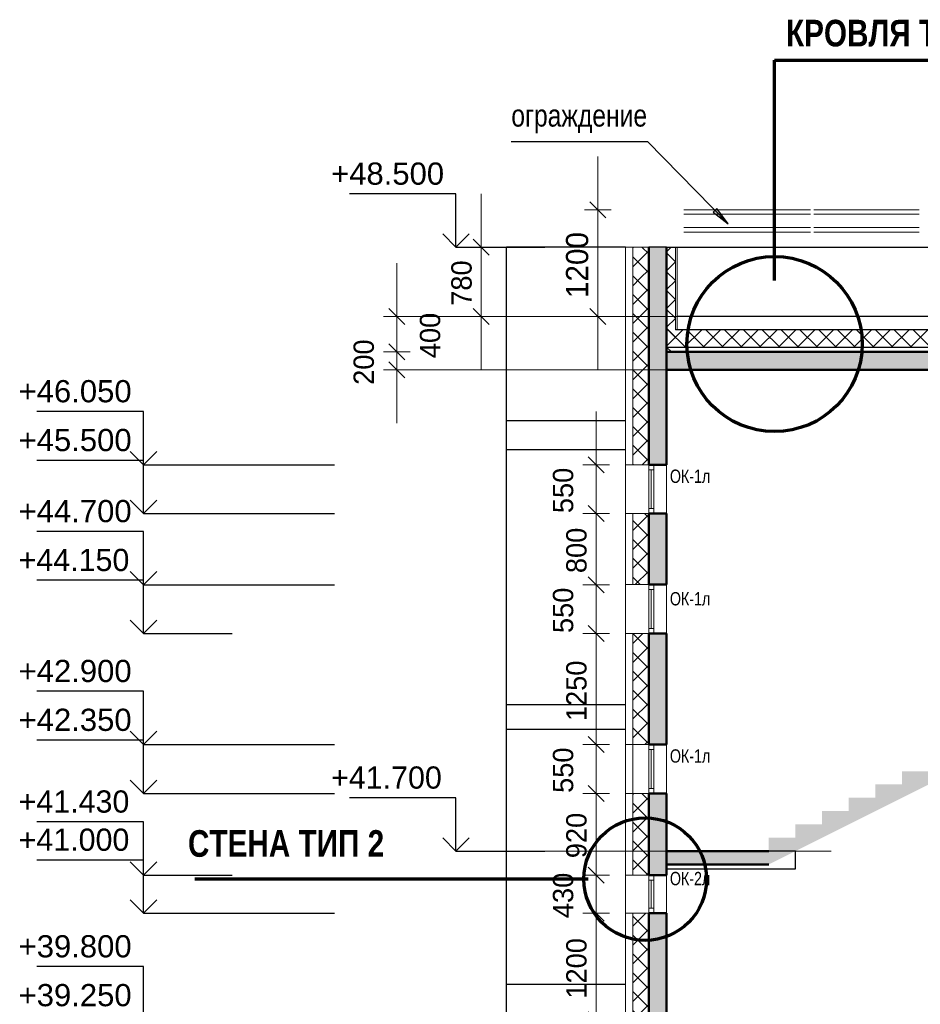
# Model space of a CAD drawing. Header units: millimetres. Extents: x 369815 to 1481759, y -423071 to -27917.
# Tile 82 of 256: x 371404 to 381538, y -179051 to -167964. Entities that reach past the tile are written whole.
import ezdxf

# ---------------------------------------------------------------- set-up
doc = ezdxf.new("R2010")
doc.units = ezdxf.units.MM
for name, color, linetype, lineweight in [('A_012_ПРОЕМ', 7, 'Continuous', 25), ('Standard', 7, 'Continuous', 25), ('Двери', 7, 'Continuous', 25), ('Навесной фасад', 7, 'Continuous', 25), ('Общий01', 7, 'Continuous', 13), ('Общий02', 7, 'Continuous', 18), ('Размерная линия_ общее', 7, 'Continuous', 25), ('РАЗМЕРЫ', 1, 'Continuous', 9), ('Стена', 7, 'Continuous', 50), ('Стена_ кирпичная кладка нес.', 7, 'Continuous', 70), ('Текст_ общее', 7, 'Continuous', 25)]:
    doc.layers.add(name, color=color, linetype=linetype, lineweight=lineweight)
doc.layers.add('Стена_ бетон несущ.', color=7, linetype='Continuous', lineweight=70, true_color=0xb4b496)
doc.styles.add('ARIAL', font='arial.ttf')
doc.styles.add('Century Gothic', font='GOTHIC.TTF')
doc.dimstyles.new('DIMSTYLE_10', dxfattribs={"dimtxt": 229, "dimasz": 300, "dimexe": 0, "dimexo": 0, "dimgap": 114.5, "dimtad": 0, "dimdec": 0, "dimrnd": 1, "dimzin": 12, "dimdsep": 46, "dimtxsty": 'Century Gothic', "dimblk1": 'ALL_ML_STRICH', "dimblk2": 'ALL_ML_STRICH', "dimsah": 1, "dimcen": 0, "dimclrd": 256, "dimclre": 256, "dimclrt": 256, "dimadec": 0, "dimazin": 0, "dimtfac": 1, "dimtdec": 0, "dimtix": 1, "dimtmove": 2, "dimatfit": 3, "dimfxl": 0, "dimtvp": 1.2, "dimtzin": 0, "dimlwd": 0, "dimlwe": 13, "dimarcsym": 0})
doc.dimstyles.new('DIMSTYLE_3', dxfattribs={"dimtxt": 229, "dimasz": 300, "dimexe": 0, "dimexo": 0, "dimgap": 114.5, "dimtad": 2, "dimdec": 0, "dimrnd": 1, "dimzin": 12, "dimdsep": 46, "dimtxsty": 'Century Gothic', "dimblk1": 'ALL_ML_STRICH', "dimblk2": 'ALL_ML_STRICH', "dimsah": 1, "dimcen": 0, "dimclrd": 256, "dimclre": 256, "dimclrt": 256, "dimadec": 0, "dimazin": 0, "dimtfac": 1, "dimtdec": 0, "dimtix": 1, "dimtmove": 2, "dimatfit": 3, "dimfxl": 0, "dimtvp": 1.2, "dimtzin": 0, "dimlwd": 0, "dimlwe": 13, "dimarcsym": 0})
doc.dimstyles.new('DIMSTYLE_5', dxfattribs={"dimtxt": 250, "dimasz": 300, "dimexe": 0, "dimexo": 0, "dimgap": 125, "dimtad": 2, "dimdec": 0, "dimrnd": 1, "dimzin": 12, "dimdsep": 46, "dimtxsty": 'Century Gothic', "dimblk1": 'ALL_ML_STRICH', "dimblk2": 'ALL_ML_STRICH', "dimsah": 1, "dimcen": 0, "dimclrd": 256, "dimclre": 256, "dimclrt": 256, "dimadec": 0, "dimazin": 0, "dimtfac": 1, "dimtdec": 0, "dimtix": 1, "dimtmove": 2, "dimatfit": 3, "dimfxl": 0, "dimtzin": 0, "dimlwd": 0, "dimlwe": 13, "dimarcsym": 0})
doc.dimstyles.new('DIMSTYLE_8', dxfattribs={"dimtxt": 229, "dimasz": 300, "dimexe": 0, "dimexo": 0, "dimgap": 114.5, "dimtad": 2, "dimdec": 0, "dimrnd": 1, "dimzin": 12, "dimdsep": 46, "dimtxsty": 'Century Gothic', "dimblk1": 'ALL_ML_STRICH', "dimblk2": 'ALL_ML_STRICH', "dimsah": 1, "dimcen": 0, "dimclrd": 256, "dimclre": 256, "dimclrt": 256, "dimadec": 0, "dimazin": 0, "dimtfac": 1, "dimtdec": 0, "dimtix": 1, "dimtmove": 2, "dimatfit": 3, "dimfxl": 0, "dimtzin": 0, "dimlwd": 0, "dimlwe": 13, "dimarcsym": 0})
pattern_1 = [(45, (467347.7, -19759.03), (-106.06602, 106.06602), []), (135, (467347.7, -19759.03), (-106.06602, -106.06602), [])]

# ---------------------------------------------------------------- blocks, each defined once
blk = doc.blocks.new('ALL_ML_STRICH')
at = {"color": 0, "linetype": 'ByBlock', "lineweight": -2}
for p, q in [((0, -0.5), (0, 0.5)), ((-1, 0), (0.5, 0)), ((-0.3, -0.3), (0.3, 0.3))]:
    blk.add_line(p, q, dxfattribs=at)
blk = doc.blocks.new('*D1354')
at = {"layer": 'DEFPOINTS', "color": 0, "linetype": 'Continuous', "transparency": 16777216}
for p in [(377891, -179226), (377891, -179226), (377891, -179776)]:
    blk.add_point(p, dxfattribs=at)
at = {"layer": 'Размерная линия_ общее', "color": 218, "linetype": 'Continuous', "lineweight": 0, "transparency": 16777216}
for p, q in [((377891, -178926), (377891, -178626)), ((377891, -179776), (377891, -179226)), ((377891, -180076), (377891, -180376))]:
    blk.add_line(p, q, dxfattribs=at)
at = {"layer": 'Размерная линия_ общее', "color": 218, "linetype": 'Continuous', "lineweight": 0, "transparency": 16777216, "xscale": 300, "yscale": 300, "zscale": 300}
for p, rotation in [((377891, -179226), 270), ((377891, -179776), 90)]:
    blk.add_blockref('ALL_ML_STRICH', p, dxfattribs=dict(at, rotation=rotation))
at = {"layer": 'Размерная линия_ общее', "color": 218, "linetype": 'Continuous', "lineweight": 13, "transparency": 16777216, "insert": (377520, -179515), "char_height": 229, "width": 490.71, "attachment_point": 5, "rotation": 90, "style": 'Century Gothic'}
blk.add_mtext('550', dxfattribs=at)
blk = doc.blocks.new('*D1355')
at = {"layer": 'DEFPOINTS', "color": 0, "linetype": 'Continuous', "transparency": 16777216}
for p in [(377891, -178026), (377891, -178026), (377891, -179226)]:
    blk.add_point(p, dxfattribs=at)
at = {"layer": 'Размерная линия_ общее', "color": 218, "linetype": 'Continuous', "lineweight": 0, "transparency": 16777216}
for p, q in [((377891, -177726), (377891, -177426)), ((377891, -179226), (377891, -178026)), ((377891, -179526), (377891, -179826))]:
    blk.add_line(p, q, dxfattribs=at)
at = {"layer": 'Размерная линия_ общее', "color": 218, "linetype": 'Continuous', "lineweight": 0, "transparency": 16777216, "xscale": 300, "yscale": 300, "zscale": 300}
for p, rotation in [((377891, -178026), 270), ((377891, -179226), 90)]:
    blk.add_blockref('ALL_ML_STRICH', p, dxfattribs=dict(at, rotation=rotation))
at = {"layer": 'Размерная линия_ общее', "color": 218, "linetype": 'Continuous', "lineweight": 13, "transparency": 16777216, "insert": (377670, -178646), "char_height": 229, "width": 654.29, "attachment_point": 5, "rotation": 90, "style": 'Century Gothic'}
blk.add_mtext('1200', dxfattribs=at)
blk = doc.blocks.new('*D1356')
at = {"layer": 'DEFPOINTS', "color": 0, "linetype": 'Continuous', "transparency": 16777216}
for p in [(377891, -177596), (377891, -177596), (377891, -178026)]:
    blk.add_point(p, dxfattribs=at)
at = {"layer": 'Размерная линия_ общее', "color": 218, "linetype": 'Continuous', "lineweight": 0, "transparency": 16777216}
for p, q in [((377891, -177296), (377891, -176996)), ((377891, -178026), (377891, -177596)), ((377891, -178326), (377891, -178626))]:
    blk.add_line(p, q, dxfattribs=at)
at = {"layer": 'Размерная линия_ общее', "color": 218, "linetype": 'Continuous', "lineweight": 0, "transparency": 16777216, "xscale": 300, "yscale": 300, "zscale": 300}
for p, rotation in [((377891, -177596), 270), ((377891, -178026), 90)]:
    blk.add_blockref('ALL_ML_STRICH', p, dxfattribs=dict(at, rotation=rotation))
at = {"layer": 'Размерная линия_ общее', "color": 218, "linetype": 'Continuous', "lineweight": 13, "transparency": 16777216, "insert": (377520, -177825), "char_height": 229, "width": 490.71, "attachment_point": 5, "rotation": 90, "style": 'Century Gothic'}
blk.add_mtext('430', dxfattribs=at)
blk = doc.blocks.new('*D1357')
at = {"layer": 'DEFPOINTS', "color": 0, "linetype": 'Continuous', "transparency": 16777216}
for p in [(377891, -176676), (377891, -176676), (377891, -177596)]:
    blk.add_point(p, dxfattribs=at)
at = {"layer": 'Размерная линия_ общее', "color": 218, "linetype": 'Continuous', "lineweight": 0, "transparency": 16777216}
for p, q in [((377891, -176376), (377891, -176076)), ((377891, -177596), (377891, -176676)), ((377891, -177896), (377891, -178196))]:
    blk.add_line(p, q, dxfattribs=at)
at = {"layer": 'Размерная линия_ общее', "color": 218, "linetype": 'Continuous', "lineweight": 0, "transparency": 16777216, "xscale": 300, "yscale": 300, "zscale": 300}
for p, rotation in [((377891, -176676), 270), ((377891, -177596), 90)]:
    blk.add_blockref('ALL_ML_STRICH', p, dxfattribs=dict(at, rotation=rotation))
at = {"layer": 'Размерная линия_ общее', "color": 218, "linetype": 'Continuous', "lineweight": 13, "transparency": 16777216, "insert": (377670, -177150), "char_height": 229, "width": 490.71, "attachment_point": 5, "rotation": 90, "style": 'Century Gothic'}
blk.add_mtext('920', dxfattribs=at)
blk = doc.blocks.new('*D1358')
at = {"layer": 'DEFPOINTS', "color": 0, "linetype": 'Continuous', "transparency": 16777216}
for p in [(377891, -176126), (377891, -176126), (377891, -176676)]:
    blk.add_point(p, dxfattribs=at)
at = {"layer": 'Размерная линия_ общее', "color": 218, "linetype": 'Continuous', "lineweight": 0, "transparency": 16777216}
for p, q in [((377891, -175826), (377891, -175526)), ((377891, -176676), (377891, -176126)), ((377891, -176976), (377891, -177276))]:
    blk.add_line(p, q, dxfattribs=at)
at = {"layer": 'Размерная линия_ общее', "color": 218, "linetype": 'Continuous', "lineweight": 0, "transparency": 16777216, "xscale": 300, "yscale": 300, "zscale": 300}
for p, rotation in [((377891, -176126), 270), ((377891, -176676), 90)]:
    blk.add_blockref('ALL_ML_STRICH', p, dxfattribs=dict(at, rotation=rotation))
at = {"layer": 'Размерная линия_ общее', "color": 218, "linetype": 'Continuous', "lineweight": 13, "transparency": 16777216, "insert": (377520, -176415), "char_height": 229, "width": 490.71, "attachment_point": 5, "rotation": 90, "style": 'Century Gothic'}
blk.add_mtext('550', dxfattribs=at)
blk = doc.blocks.new('*D1359')
at = {"layer": 'DEFPOINTS', "color": 0, "linetype": 'Continuous', "transparency": 16777216}
for p in [(377891, -174876), (377891, -174876), (377891, -176126)]:
    blk.add_point(p, dxfattribs=at)
at = {"layer": 'Размерная линия_ общее', "color": 218, "linetype": 'Continuous', "lineweight": 0, "transparency": 16777216}
for p, q in [((377891, -174576), (377891, -174276)), ((377891, -176126), (377891, -174876)), ((377891, -176426), (377891, -176726))]:
    blk.add_line(p, q, dxfattribs=at)
at = {"layer": 'Размерная линия_ общее', "color": 218, "linetype": 'Continuous', "lineweight": 0, "transparency": 16777216, "xscale": 300, "yscale": 300, "zscale": 300}
for p, rotation in [((377891, -174876), 270), ((377891, -176126), 90)]:
    blk.add_blockref('ALL_ML_STRICH', p, dxfattribs=dict(at, rotation=rotation))
at = {"layer": 'Размерная линия_ общее', "color": 218, "linetype": 'Continuous', "lineweight": 13, "transparency": 16777216, "insert": (377670, -175521), "char_height": 229, "width": 654.29, "attachment_point": 5, "rotation": 90, "style": 'Century Gothic'}
blk.add_mtext('1250', dxfattribs=at)
blk = doc.blocks.new('*D1360')
at = {"layer": 'DEFPOINTS', "color": 0, "linetype": 'Continuous', "transparency": 16777216}
for p in [(377891, -174326), (377891, -174326), (377891, -174876)]:
    blk.add_point(p, dxfattribs=at)
at = {"layer": 'Размерная линия_ общее', "color": 218, "linetype": 'Continuous', "lineweight": 0, "transparency": 16777216}
for p, q in [((377891, -174026), (377891, -173726)), ((377891, -174876), (377891, -174326)), ((377891, -175176), (377891, -175476))]:
    blk.add_line(p, q, dxfattribs=at)
at = {"layer": 'Размерная линия_ общее', "color": 218, "linetype": 'Continuous', "lineweight": 0, "transparency": 16777216, "xscale": 300, "yscale": 300, "zscale": 300}
for p, rotation in [((377891, -174326), 270), ((377891, -174876), 90)]:
    blk.add_blockref('ALL_ML_STRICH', p, dxfattribs=dict(at, rotation=rotation))
at = {"layer": 'Размерная линия_ общее', "color": 218, "linetype": 'Continuous', "lineweight": 13, "transparency": 16777216, "insert": (377520, -174615), "char_height": 229, "width": 490.71, "attachment_point": 5, "rotation": 90, "style": 'Century Gothic'}
blk.add_mtext('550', dxfattribs=at)
blk = doc.blocks.new('*D1361')
at = {"layer": 'DEFPOINTS', "color": 0, "linetype": 'Continuous', "transparency": 16777216}
for p in [(377891, -173526), (377891, -173526), (377891, -174326)]:
    blk.add_point(p, dxfattribs=at)
at = {"layer": 'Размерная линия_ общее', "color": 218, "linetype": 'Continuous', "lineweight": 0, "transparency": 16777216}
for p, q in [((377891, -173226), (377891, -172926)), ((377891, -174326), (377891, -173526)), ((377891, -174626), (377891, -174926))]:
    blk.add_line(p, q, dxfattribs=at)
at = {"layer": 'Размерная линия_ общее', "color": 218, "linetype": 'Continuous', "lineweight": 0, "transparency": 16777216, "xscale": 300, "yscale": 300, "zscale": 300}
for p, rotation in [((377891, -173526), 270), ((377891, -174326), 90)]:
    blk.add_blockref('ALL_ML_STRICH', p, dxfattribs=dict(at, rotation=rotation))
at = {"layer": 'Размерная линия_ общее', "color": 218, "linetype": 'Continuous', "lineweight": 13, "transparency": 16777216, "insert": (377670, -173940), "char_height": 229, "width": 490.71, "attachment_point": 5, "rotation": 90, "style": 'Century Gothic'}
blk.add_mtext('800', dxfattribs=at)
blk = doc.blocks.new('*D1362')
at = {"layer": 'DEFPOINTS', "color": 0, "linetype": 'Continuous', "transparency": 16777216}
for p in [(377891, -172976), (377891, -172976), (377891, -173526)]:
    blk.add_point(p, dxfattribs=at)
at = {"layer": 'Размерная линия_ общее', "color": 218, "linetype": 'Continuous', "lineweight": 0, "transparency": 16777216}
for p, q in [((377891, -172676), (377891, -172376)), ((377891, -173526), (377891, -172976)), ((377891, -173826), (377891, -174126))]:
    blk.add_line(p, q, dxfattribs=at)
at = {"layer": 'Размерная линия_ общее', "color": 218, "linetype": 'Continuous', "lineweight": 0, "transparency": 16777216, "xscale": 300, "yscale": 300, "zscale": 300}
for p, rotation in [((377891, -172976), 270), ((377891, -173526), 90)]:
    blk.add_blockref('ALL_ML_STRICH', p, dxfattribs=dict(at, rotation=rotation))
at = {"layer": 'Размерная линия_ общее', "color": 218, "linetype": 'Continuous', "lineweight": 13, "transparency": 16777216, "insert": (377520, -173265), "char_height": 229, "width": 490.71, "attachment_point": 5, "rotation": 90, "style": 'Century Gothic'}
blk.add_mtext('550', dxfattribs=at)
blk = doc.blocks.new('COMPLEX_ELEVATIONDIM_1')
at = {"layer": 'Размерная линия_ общее', "color": 7, "linetype": 'Continuous', "lineweight": 25, "transparency": 33554687}
for p, q in [((-91034, -150167), (-92234, -150167)), ((-91034, -150767), (-91034, -150167)), ((-91034, -150767), (-91184, -150617)), ((-91034, -150767), (-90884, -150617)), ((-91034, -150767), (-91034, -150767)), ((-91034, -150767), (-91034, -150767)), ((-91034, -150767), (-90034, -150767)), ((-91034, -150767), (-91034, -150767)), ((-91034, -150767), (-91034, -150767)), ((-91034, -156967), (-92234, -156967)), ((-91034, -157567), (-91034, -156967)), ((-91034, -157567), (-91184, -157417)), ((-91034, -157567), (-90884, -157417)), ((-91034, -157567), (-91034, -157567)), ((-91034, -157567), (-91034, -157567)), ((-91034, -157567), (-90034, -157567)), ((-91034, -157567), (-91034, -157567)), ((-91034, -157567), (-91034, -157567))]:
    blk.add_line(p, q, dxfattribs=at)
at = {"layer": 'Размерная линия_ общее', "color": 7, "linetype": 'Continuous', "lineweight": 25, "transparency": 33554687, "char_height": 250, "attachment_point": 7, "style": 'ARIAL'}
for s, insert, width in [('\\W1.00;+48.500', (-92440, -150067), 1396.45), ('\\W0.98;+41.700', (-92440, -156867), 1394.59)]:
    blk.add_mtext(s, dxfattribs=dict(at, insert=insert, width=width))
blk = doc.blocks.new('*D1214')
at = {"layer": 'DEFPOINTS', "color": 0, "linetype": 'Continuous', "transparency": 16777216}
for p in [(375647, -171706), (375647, -171706), (378952, -171906)]:
    blk.add_point(p, dxfattribs=at)
at = {"layer": 'Размерная линия_ общее', "color": 218, "linetype": 'Continuous', "lineweight": 0, "transparency": 16777216}
for p, q in [((375647, -171406), (375647, -171106)), ((375647, -171906), (375647, -171706)), ((375647, -172206), (375647, -172506))]:
    blk.add_line(p, q, dxfattribs=at)
at = {"layer": 'Размерная линия_ общее', "color": 218, "linetype": 'Continuous', "lineweight": 13, "transparency": 16777216}
blk.add_line((378952, -171906), (375647, -171906), dxfattribs=at)
at = {"layer": 'Размерная линия_ общее', "color": 218, "linetype": 'Continuous', "lineweight": 0, "transparency": 16777216, "xscale": 300, "yscale": 300, "zscale": 300}
for p, rotation in [((375647, -171706), 270), ((375647, -171906), 90)]:
    blk.add_blockref('ALL_ML_STRICH', p, dxfattribs=dict(at, rotation=rotation))
at = {"layer": 'Размерная линия_ общее', "color": 218, "linetype": 'Continuous', "lineweight": 13, "transparency": 16777216, "insert": (375277, -171820), "char_height": 229, "width": 490.71, "attachment_point": 5, "rotation": 90, "style": 'Century Gothic'}
blk.add_mtext('200', dxfattribs=at)
blk = doc.blocks.new('*D1215')
at = {"layer": 'DEFPOINTS', "color": 0, "linetype": 'Continuous', "transparency": 16777216}
for p in [(375647, -171306), (378952, -171306), (375647, -171706)]:
    blk.add_point(p, dxfattribs=at)
at = {"layer": 'Размерная линия_ общее', "color": 218, "linetype": 'Continuous', "lineweight": 0, "transparency": 16777216}
for p, q in [((375647, -171006), (375647, -170706)), ((375647, -171706), (375647, -171306)), ((375647, -172006), (375647, -172306))]:
    blk.add_line(p, q, dxfattribs=at)
at = {"layer": 'Размерная линия_ общее', "color": 218, "linetype": 'Continuous', "lineweight": 13, "transparency": 16777216}
blk.add_line((378952, -171306), (375647, -171306), dxfattribs=at)
at = {"layer": 'Размерная линия_ общее', "color": 218, "linetype": 'Continuous', "lineweight": 0, "transparency": 16777216, "xscale": 300, "yscale": 300, "zscale": 300}
for p, rotation in [((375647, -171306), 270), ((375647, -171706), 90)]:
    blk.add_blockref('ALL_ML_STRICH', p, dxfattribs=dict(at, rotation=rotation))
at = {"layer": 'Размерная линия_ общее', "color": 218, "linetype": 'Continuous', "lineweight": 13, "transparency": 16777216, "insert": (376023, -171520), "char_height": 229, "width": 490.71, "attachment_point": 5, "rotation": 90, "style": 'Century Gothic'}
blk.add_mtext('400', dxfattribs=at)
blk = doc.blocks.new('*D1216')
at = {"layer": 'DEFPOINTS', "color": 0, "linetype": 'Continuous', "transparency": 16777216}
for p in [(376598, -170526), (376598, -170526), (376598, -171306)]:
    blk.add_point(p, dxfattribs=at)
at = {"layer": 'Размерная линия_ общее', "color": 218, "linetype": 'Continuous', "lineweight": 0, "transparency": 16777216}
for p, q in [((376598, -170226), (376598, -169926)), ((376598, -171306), (376598, -170526)), ((376598, -171606), (376598, -171906))]:
    blk.add_line(p, q, dxfattribs=at)
at = {"layer": 'Размерная линия_ общее', "color": 218, "linetype": 'Continuous', "lineweight": 0, "transparency": 16777216, "xscale": 300, "yscale": 300, "zscale": 300}
for p, rotation in [((376598, -170526), 270), ((376598, -171306), 90)]:
    blk.add_blockref('ALL_ML_STRICH', p, dxfattribs=dict(at, rotation=rotation))
at = {"layer": 'Размерная линия_ общее', "color": 218, "linetype": 'Continuous', "lineweight": 13, "transparency": 16777216, "insert": (376377, -170930), "char_height": 229, "width": 490.71, "attachment_point": 5, "rotation": 90, "style": 'Century Gothic'}
blk.add_mtext('780', dxfattribs=at)
blk = doc.blocks.new('COMPLEX_ELEVATIONDIM_4')
at = {"layer": 'Размерная линия_ общее', "color": 7, "linetype": 'Continuous', "lineweight": 25, "transparency": 33554687}
for p, q in [((-94551, -152617), (-95751, -152617)), ((-94551, -153217), (-94551, -152617)), ((-94551, -153217), (-94701, -153067)), ((-94551, -153217), (-94401, -153067)), ((-94551, -153167), (-95751, -153167)), ((-94551, -153767), (-94551, -153167)), ((-94551, -153217), (-94551, -153217)), ((-94551, -153217), (-94551, -153217)), ((-94551, -153217), (-92400, -153217)), ((-94551, -153217), (-94551, -153217)), ((-94551, -153217), (-94551, -153217)), ((-94551, -153767), (-94701, -153617)), ((-94551, -153767), (-94401, -153617)), ((-94551, -153767), (-94551, -153767)), ((-94551, -153767), (-94551, -153767)), ((-94551, -153767), (-92400, -153767)), ((-94551, -153767), (-94551, -153767)), ((-94551, -153767), (-94551, -153767)), ((-94551, -153967), (-95751, -153967)), ((-94551, -154567), (-94551, -153967)), ((-94551, -154567), (-94701, -154417)), ((-94551, -154567), (-94401, -154417)), ((-94551, -154517), (-95751, -154517)), ((-94551, -155117), (-94551, -154517)), ((-94551, -154567), (-94551, -154567)), ((-94551, -154567), (-94551, -154567)), ((-94551, -154567), (-92400, -154567)), ((-94551, -154567), (-94551, -154567)), ((-94551, -154567), (-94551, -154567)), ((-94551, -155117), (-94701, -154967)), ((-94551, -155117), (-94401, -154967)), ((-94551, -155117), (-94551, -155117)), ((-94551, -155117), (-94551, -155117)), ((-94551, -155117), (-93551, -155117)), ((-94551, -155117), (-94551, -155117)), ((-94551, -155117), (-94551, -155117)), ((-94551, -155767), (-95751, -155767)), ((-94551, -156367), (-94551, -155767)), ((-94551, -156317), (-95751, -156317)), ((-94551, -156367), (-94701, -156217)), ((-94551, -156367), (-94401, -156217)), ((-94551, -156917), (-94551, -156317)), ((-94551, -156367), (-94551, -156367)), ((-94551, -156367), (-94551, -156367)), ((-94551, -156367), (-92400, -156367)), ((-94551, -156367), (-94551, -156367)), ((-94551, -156367), (-94551, -156367)), ((-94551, -156917), (-94701, -156767)), ((-94551, -156917), (-94401, -156767)), ((-94551, -156917), (-94551, -156917)), ((-94551, -156917), (-94551, -156917)), ((-94551, -156917), (-92400, -156917)), ((-94551, -156917), (-94551, -156917)), ((-94551, -156917), (-94551, -156917)), ((-94551, -157237), (-95751, -157237)), ((-94551, -157837), (-94551, -157237)), ((-94551, -157667), (-95751, -157667)), ((-94551, -157837), (-94701, -157687)), ((-94551, -158267), (-94551, -157667)), ((-94551, -157837), (-94401, -157687)), ((-94551, -157837), (-94551, -157837)), ((-94551, -157837), (-94551, -157837)), ((-94551, -157837), (-93551, -157837)), ((-94551, -157837), (-94551, -157837)), ((-94551, -157837), (-94551, -157837)), ((-94551, -158267), (-94701, -158117)), ((-94551, -158267), (-94401, -158117)), ((-94551, -158267), (-94551, -158267)), ((-94551, -158267), (-94551, -158267)), ((-94551, -158267), (-92400, -158267)), ((-94551, -158267), (-94551, -158267)), ((-94551, -158267), (-94551, -158267)), ((-94551, -158867), (-95751, -158867)), ((-94551, -159467), (-94551, -158867))]:
    blk.add_line(p, q, dxfattribs=at)
at = {"layer": 'Размерная линия_ общее', "color": 7, "linetype": 'Continuous', "lineweight": 25, "transparency": 33554687, "char_height": 250, "attachment_point": 7, "style": 'ARIAL'}
for s, insert, width in [('\\W1.00;+46.050', (-95956, -152517), 1396.45), ('\\W1.00;+45.500', (-95956, -153067), 1396.45), ('\\W1.00;+44.700', (-95956, -153867), 1396.45), ('\\W0.98;+44.150', (-95956, -154417), 1394.59), ('\\W1.00;+42.900', (-95956, -155667), 1396.45), ('\\W1.00;+42.350', (-95956, -156217), 1396.45), ('\\W0.98;+41.430', (-95956, -157137), 1394.59), ('\\W0.98;+41.000', (-95956, -157567), 1394.59), ('\\W1.00;+39.800', (-95956, -158767), 1396.45), ('\\W1.00;+39.250', (-95956, -159317), 1396.45)]:
    blk.add_mtext(s, dxfattribs=dict(at, insert=insert, width=width))
blk = doc.blocks.new('*D1293')
at = {"layer": 'DEFPOINTS', "color": 0, "linetype": 'Continuous', "transparency": 16777216}
for p in [(377909, -170106), (377909, -170106), (377909, -171306)]:
    blk.add_point(p, dxfattribs=at)
at = {"layer": 'Размерная линия_ общее', "color": 218, "linetype": 'Continuous', "lineweight": 0, "transparency": 16777216}
for p, q in [((377909, -169806), (377909, -169506)), ((377909, -171306), (377909, -170106)), ((377909, -171606), (377909, -171906))]:
    blk.add_line(p, q, dxfattribs=at)
at = {"layer": 'Размерная линия_ общее', "color": 218, "linetype": 'Continuous', "lineweight": 0, "transparency": 16777216, "xscale": 300, "yscale": 300, "zscale": 300}
for p, rotation in [((377909, -170106), 270), ((377909, -171306), 90)]:
    blk.add_blockref('ALL_ML_STRICH', p, dxfattribs=dict(at, rotation=rotation))
at = {"layer": 'Размерная линия_ общее', "color": 218, "linetype": 'Continuous', "lineweight": 13, "transparency": 16777216, "insert": (377678, -170727), "char_height": 250, "width": 714.29, "attachment_point": 5, "rotation": 90, "style": 'Century Gothic'}
blk.add_mtext('1200', dxfattribs=at)

msp = doc.modelspace()

# ---------------------------------------------------------------- hatches: boundary and pattern name
at = {"layer": 'Навесной фасад', "linetype": 'Continuous', "lineweight": 18, "transparency": 33554687}
h = msp.add_hatch(dxfattribs=at)
h.set_pattern_fill('__________6', color=41, scale=100, style=0, pattern_type=2)
h.set_pattern_definition(pattern_1)
h.paths.add_polyline_path([(378302.2, -170875.8), (378482.2, -170875.8), (378482.2, -170525.8), (378302.2, -170525.8)], flags=0)
h = msp.add_hatch(dxfattribs=at)
h.set_pattern_fill('__________6', color=41, scale=100, style=0, pattern_type=2)
h.set_pattern_definition(pattern_1)
h.paths.add_polyline_path([(378782.2, -171705.8), (378782.2, -170525.8), (378682.2, -170525.8), (378682.2, -171705.8)], flags=0)
h = msp.add_hatch(dxfattribs=at)
h.set_pattern_fill('__________6', color=41, scale=100, style=0, pattern_type=2)
h.set_pattern_definition(pattern_1)
h.paths.add_polyline_path([(378302.2, -170875.8), (378302.2, -172975.8), (378482.2, -172975.8), (378482.2, -170875.8)], flags=0)
h = msp.add_hatch(dxfattribs=at)
h.set_pattern_fill('__________6', color=41, scale=100, style=0, pattern_type=2)
h.set_pattern_definition(pattern_1)
h.paths.add_polyline_path([(384332.2, -171655.8), (384332.2, -171455.8), (378682.2, -171455.8), (378682.2, -171655.8)], flags=0)
h = msp.add_hatch(dxfattribs=at)
h.set_pattern_fill('__________6', color=41, scale=100, style=0, pattern_type=2)
h.set_pattern_definition(pattern_1)
h.paths.add_polyline_path([(378482.2, -173525.8), (378302.2, -173525.8), (378302.2, -174325.8), (378482.2, -174325.8)], flags=0)
h = msp.add_hatch(dxfattribs=at)
h.set_pattern_fill('__________6', color=41, scale=100, style=0, pattern_type=2)
h.set_pattern_definition(pattern_1)
h.paths.add_polyline_path([(378482.2, -176125.8), (378482.2, -174875.8), (378302.2, -174875.8), (378302.2, -176125.8)], flags=0)
h = msp.add_hatch(dxfattribs=at)
h.set_pattern_fill('__________6', color=41, scale=100, style=0, pattern_type=2)
h.set_pattern_definition(pattern_1)
h.paths.add_polyline_path([(378482.2, -177595.8), (378482.2, -176675.8), (378302.2, -176675.8), (378302.2, -177595.8)], flags=0)
h = msp.add_hatch(dxfattribs=at)
h.set_pattern_fill('__________6', color=41, scale=100, style=0, pattern_type=2)
h.set_pattern_definition(pattern_1)
h.paths.add_polyline_path([(378482.2, -179225.8), (378482.2, -178025.8), (378302.2, -178025.8), (378302.2, -179225.8)], flags=0)
at = {"layer": 'Общий01', "linetype": 'Continuous', "lineweight": 50, "true_color": 0xf1f1f1, "transparency": 33554687}
for points in [[(384532.2, -172625.8), (384532.2, -170825.8), (384332.2, -170825.8), (384332.2, -171705.8), (378682.2, -171705.8), (378682.2, -171905.8), (384332.2, -171905.8), (384332.2, -172625.8)], [(382532.2, -175975.8), (382232.2, -175975.8), (382232.2, -176125.8), (381932.2, -176125.8), (381932.2, -176275.8), (381632.2, -176275.8), (381632.2, -176425.8), (381332.2, -176425.8), (381332.2, -176575.8), (381032.2, -176575.8), (381032.2, -176725.8), (380732.2, -176725.8), (380732.2, -176875.8), (380432.2, -176875.8), (380432.2, -177025.8), (380132.2, -177025.8), (380132.2, -177175.8), (379832.2, -177175.8), (379832.2, -177325.8), (378682.2, -177325.8), (378682.2, -177475.8), (379832.2, -177475.8), (382832.2, -175975.8), (382832.2, -175825.8), (382532.2, -175825.8)]]:
    msp.add_hatch(color=7, dxfattribs=at).paths.add_polyline_path(points)
at = {"layer": 'Стена_ бетон несущ.', "linetype": 'Continuous', "lineweight": 25, "true_color": 0xf1f1f1, "transparency": 33554687}
for points in [[(378482.2, -170875.8), (378682.2, -170875.8), (378682.2, -170525.8), (378482.2, -170525.8)], [(378682.2, -170875.8), (378482.2, -170875.8), (378482.2, -172975.8), (378682.2, -172975.8)], [(378682.2, -174325.8), (378682.2, -173525.8), (378482.2, -173525.8), (378482.2, -174325.8)], [(378482.2, -174875.8), (378482.2, -176125.8), (378682.2, -176125.8), (378682.2, -174875.8)], [(378482.2, -176675.8), (378482.2, -177595.8), (378682.2, -177595.8), (378682.2, -176675.8)], [(378682.2, -178025.8), (378482.2, -178025.8), (378482.2, -179225.8), (378682.2, -179225.8)]]:
    msp.add_hatch(color=7, dxfattribs=at).paths.add_polyline_path(points)
at = {"layer": 'Стена_ кирпичная кладка нес.', "linetype": 'Continuous', "lineweight": 25, "transparency": 33554687}
msp.add_hatch(color=7, dxfattribs=at).paths.add_polyline_path([(379207.4, -170133.1), (379375.8, -170262.2), (379250.3, -170091.2)])

# ---------------------------------------------------------------- linework, layer by layer
at = {"layer": 'A_012_ПРОЕМ', "color": 7, "linetype": 'Continuous', "lineweight": 25, "transparency": 33554687}
for p, q in [((378682.2, -170525.8), (378482.2, -170525.8)), ((384332.2, -171455.8), (378782.2, -171455.8)), ((384332.2, -171655.8), (378682.2, -171655.8))]:
    msp.add_line(p, q, dxfattribs=at)
at = {"layer": 'A_012_ПРОЕМ', "color": 7, "linetype": 'Continuous', "lineweight": 50, "transparency": 33554687}
for p, q in [((378482.2, -170875.8), (378482.2, -172975.8)), ((378682.2, -172975.8), (378682.2, -170875.8)), ((378482.2, -172975.8), (378538.2, -172975.8)), ((378538.2, -172975.8), (378682.2, -172975.8)), ((378538.2, -173525.8), (378482.2, -173525.8)), ((378482.2, -173525.8), (378482.2, -174325.8)), ((378682.2, -173525.8), (378538.2, -173525.8)), ((378682.2, -174325.8), (378682.2, -173525.8)), ((378482.2, -174325.8), (378538.2, -174325.8)), ((378538.2, -174325.8), (378682.2, -174325.8)), ((378538.2, -174875.8), (378482.2, -174875.8)), ((378482.2, -174875.8), (378482.2, -176125.8)), ((378682.2, -174875.8), (378538.2, -174875.8)), ((378682.2, -176125.8), (378682.2, -174875.8)), ((378482.2, -176125.8), (378538.2, -176125.8)), ((378538.2, -176125.8), (378682.2, -176125.8)), ((378538.2, -176675.8), (378482.2, -176675.8)), ((378482.2, -176675.8), (378482.2, -177595.8)), ((378682.2, -176675.8), (378538.2, -176675.8)), ((378682.2, -177595.8), (378682.2, -176675.8)), ((378482.2, -177595.8), (378538.2, -177595.8)), ((378538.2, -177595.8), (378682.2, -177595.8)), ((378538.2, -178025.8), (378482.2, -178025.8)), ((378482.2, -178025.8), (378482.2, -179225.8)), ((378682.2, -178025.8), (378538.2, -178025.8)), ((378682.2, -179225.8), (378682.2, -178025.8))]:
    msp.add_line(p, q, dxfattribs=at)
at = {"layer": 'Standard', "color": 7, "linetype": 'Continuous', "lineweight": 25, "transparency": 33554687}
for p, q in [((378222.2, -170525.8), (376882.2, -170525.8)), ((376882.2, -215085.8), (376882.2, -170525.8)), ((376882.2, -172475.8), (378222.2, -172475.8)), ((378222.2, -172805.8), (376882.2, -172805.8)), ((378222.2, -172805.8), (376882.2, -172805.8)), ((376882.2, -175675.8), (378222.2, -175675.8)), ((378222.2, -175955.8), (376882.2, -175955.8)), ((378222.2, -175955.8), (376882.2, -175955.8)), ((376882.2, -178825.8), (378222.2, -178825.8))]:
    msp.add_line(p, q, dxfattribs=at)
at = {"layer": 'Standard', "color": 7, "linetype": 'Continuous', "lineweight": 13, "transparency": 33554687}
for p, q in [((378482.2, -172975.8), (378482.2, -173031.8)), ((378482.2, -173031.8), (378538.2, -173031.8)), ((378482.2, -173031.8), (378482.2, -173469.8)), ((378510.2, -173031.8), (378510.2, -173469.8)), ((378538.2, -173031.8), (378538.2, -172975.8)), ((378538.2, -173469.8), (378538.2, -173031.8)), ((378482.2, -173469.8), (378482.2, -173525.8)), ((378538.2, -173469.8), (378482.2, -173469.8)), ((378538.2, -173525.8), (378538.2, -173469.8)), ((378482.2, -174325.8), (378482.2, -174381.8)), ((378482.2, -174381.8), (378538.2, -174381.8)), ((378482.2, -174381.8), (378482.2, -174819.8)), ((378510.2, -174381.8), (378510.2, -174819.8)), ((378538.2, -174381.8), (378538.2, -174325.8)), ((378538.2, -174819.8), (378538.2, -174381.8)), ((378482.2, -174819.8), (378482.2, -174875.8)), ((378538.2, -174819.8), (378482.2, -174819.8)), ((378538.2, -174875.8), (378538.2, -174819.8)), ((378482.2, -176125.8), (378482.2, -176181.8)), ((378538.2, -176181.8), (378538.2, -176125.8)), ((378482.2, -176181.8), (378538.2, -176181.8)), ((378482.2, -176181.8), (378482.2, -176619.8)), ((378510.2, -176181.8), (378510.2, -176619.8)), ((378538.2, -176619.8), (378538.2, -176181.8)), ((378482.2, -176619.8), (378482.2, -176675.8)), ((378538.2, -176619.8), (378482.2, -176619.8)), ((378538.2, -176675.8), (378538.2, -176619.8)), ((378482.2, -177595.8), (378482.2, -177651.8)), ((378538.2, -177651.8), (378538.2, -177595.8)), ((378482.2, -177651.8), (378538.2, -177651.8)), ((378482.2, -177651.8), (378482.2, -177969.8)), ((378510.2, -177651.8), (378510.2, -177969.8)), ((378538.2, -177969.8), (378538.2, -177651.8)), ((378482.2, -177969.8), (378482.2, -178025.8)), ((378538.2, -177969.8), (378482.2, -177969.8)), ((378538.2, -178025.8), (378538.2, -177969.8))]:
    msp.add_line(p, q, dxfattribs=at)
at = {"layer": 'Навесной фасад', "color": 7, "linetype": 'Continuous', "lineweight": 13, "transparency": 33554687}
for p, q in [((378482.2, -170525.8), (378222.2, -170525.8)), ((378222.2, -170525.8), (378222.2, -210595.8)), ((378802.2, -170525.8), (378802.2, -171455.8)), ((378222.2, -172975.8), (378242.2, -172975.8)), ((378242.2, -172975.8), (378302.2, -172975.8)), ((378682.2, -172975.8), (378682.2, -173525.8)), ((378242.2, -173525.8), (378222.2, -173525.8)), ((378302.2, -173525.8), (378242.2, -173525.8)), ((378222.2, -174325.8), (378242.2, -174325.8)), ((378242.2, -174325.8), (378302.2, -174325.8)), ((378682.2, -174325.8), (378682.2, -174875.8)), ((378242.2, -174875.8), (378222.2, -174875.8)), ((378302.2, -174875.8), (378242.2, -174875.8)), ((378222.2, -176125.8), (378242.2, -176125.8)), ((378242.2, -176125.8), (378302.2, -176125.8)), ((378682.2, -176125.8), (378682.2, -176675.8)), ((378242.2, -176675.8), (378222.2, -176675.8)), ((378302.2, -176675.8), (378242.2, -176675.8)), ((378222.2, -177595.8), (378242.2, -177595.8)), ((378242.2, -177595.8), (378302.2, -177595.8)), ((378682.2, -177595.8), (378682.2, -178025.8)), ((378242.2, -178025.8), (378222.2, -178025.8)), ((378302.2, -178025.8), (378242.2, -178025.8))]:
    msp.add_line(p, q, dxfattribs=at)
at = {"layer": 'Навесной фасад', "color": 41, "linetype": 'Continuous', "lineweight": 13, "transparency": 33554687}
for p, q in [((378302.2, -170525.8), (378302.2, -170875.8)), ((378782.2, -170525.8), (378782.2, -171455.8)), ((378302.2, -170875.8), (378302.2, -172975.8)), ((378302.2, -172975.8), (378482.2, -172975.8)), ((378482.2, -173525.8), (378302.2, -173525.8)), ((378302.2, -173525.8), (378302.2, -174325.8)), ((378302.2, -174325.8), (378482.2, -174325.8)), ((378482.2, -174875.8), (378302.2, -174875.8)), ((378302.2, -174875.8), (378302.2, -177595.8)), ((378302.2, -176125.8), (378482.2, -176125.8)), ((378482.2, -176675.8), (378302.2, -176675.8)), ((378302.2, -177595.8), (378482.2, -177595.8)), ((378482.2, -178025.8), (378302.2, -178025.8)), ((378302.2, -178025.8), (378302.2, -180595.8))]:
    msp.add_line(p, q, dxfattribs=at)
at = {"layer": 'Навесной фасад', "color": 7, "linetype": 'Continuous', "lineweight": 25, "transparency": 33554687}
for p, q in [((378682.2, -170525.8), (384532.2, -170525.8)), ((384332.2, -171305.8), (378802.2, -171305.8))]:
    msp.add_line(p, q, dxfattribs=at)
at = {"layer": 'Общий01', "color": 136, "linetype": 'Continuous', "lineweight": 70, "transparency": 33554687}
for p, q in [((379898.7, -168420.5), (382848.7, -168420.5)), ((379898.7, -170900.5), (379898.7, -168420.5)), ((377802.8, -177641), (373376.8, -177641))]:
    msp.add_line(p, q, dxfattribs=at)
at = {"layer": 'Общий01', "color": 7, "linetype": 'Continuous', "lineweight": 50, "transparency": 33554687}
for p, q in [((378482.2, -170525.8), (378482.2, -170875.8)), ((378682.2, -170525.8), (378682.2, -170875.8)), ((384332.2, -171705.8), (378682.2, -171705.8)), ((384332.2, -171905.8), (378682.2, -171905.8)), ((379832.2, -177325.8), (378682.2, -177325.8)), ((379832.2, -177475.8), (378682.2, -177475.8))]:
    msp.add_line(p, q, dxfattribs=at)
at = {"layer": 'Общий01', "color": 136, "linetype": 'Continuous', "lineweight": 70, "transparency": 33554687}
for centre, radius in [((379898.7, -171616.3), 985.8), ((378442.8, -177641), 690)]:
    msp.add_circle(centre, radius, dxfattribs=at)
at = {"layer": 'Общий02', "color": 240, "linetype": 'Continuous', "lineweight": 25, "transparency": 33554687}
msp.add_lwpolyline([(380132.2, -177325.8), (378682.2, -177325.8), (378682.2, -177525.8), (380132.2, -177525.8), (380132.2, -177325.8)], close=True, dxfattribs=at)
at = {"layer": 'РАЗМЕРЫ', "color": 1}
msp.add_line((377313.5, -177325.8), (380536.7, -177325.8), dxfattribs=at)
at = {"layer": 'Стена', "color": 7, "linetype": 'Continuous', "lineweight": 13, "transparency": 33554687}
for p, q in [((378876.2, -170105.8), (380302.2, -170105.8)), ((378876.2, -170155.8), (380302.2, -170155.8)), ((380339.2, -170105.8), (381525.1, -170105.8)), ((380339.2, -170155.8), (381525.1, -170155.8)), ((378876.2, -170305.8), (380302.2, -170305.8)), ((378876.2, -170355.8), (380302.2, -170355.8)), ((380339.2, -170305.8), (381525.1, -170305.8)), ((380339.2, -170355.8), (381525.1, -170355.8))]:
    msp.add_line(p, q, dxfattribs=at)
at = {"layer": 'Стена_ кирпичная кладка нес.', "color": 7, "linetype": 'Continuous', "lineweight": 25, "transparency": 33554687}
for p, q in [((379250.3, -170091.2), (379207.4, -170133.1)), ((379207.4, -170133.1), (379375.8, -170262.2)), ((379228.8, -170112.1), (379218.3, -170101.4)), ((379375.8, -170262.2), (379250.3, -170091.2)), ((379375.8, -170262.2), (379375.8, -170262.2)), ((379375.8, -170262.2), (379375.8, -170262.2)), ((379375.8, -170262.2), (379375.8, -170262.2))]:
    msp.add_line(p, q, dxfattribs=at)
msp.add_lwpolyline([(376935.8, -169335.2), (378467.8, -169335.2), (379375.8, -170262.2)], dxfattribs=at)

# ---------------------------------------------------------------- block references
at = {"layer": 'Размерная линия_ общее', "color": 7, "linetype": 'Continuous', "lineweight": 25, "transparency": 33554687}
for name in ['COMPLEX_ELEVATIONDIM_1', 'COMPLEX_ELEVATIONDIM_4']:
    msp.add_blockref(name, (467347.7, -19759), dxfattribs=at)

# ---------------------------------------------------------------- texts
at = {"layer": 'Двери', "color": 92, "linetype": 'Continuous', "lineweight": 13, "true_color": 0x00b300, "transparency": 33554687, "char_height": 150, "width": 544, "attachment_point": 7, "style": 'Century Gothic'}
for s, insert in [('\\W0.80;ОК-1л', (378720.7, -173181.8)), ('\\W0.80;ОК-1л', (378720.7, -174561.8)), ('\\W0.80;ОК-1л', (378720.7, -176331.8)), ('\\W0.80;ОК-2л', (378720.7, -177711.8))]:
    msp.add_mtext(s, dxfattribs=dict(at, insert=insert))
at = {"layer": 'Стена_ кирпичная кладка нес.', "color": 7, "linetype": 'Continuous', "lineweight": 25, "transparency": 33554687, "insert": (376935.8, -169243.5), "char_height": 250, "width": 1920.139, "attachment_point": 7, "style": 'Century Gothic'}
msp.add_mtext('\\W0.83;ограждение', dxfattribs=at)
at = {"layer": 'Текст_ общее', "color": 136, "linetype": 'Continuous', "lineweight": 70, "transparency": 33554687, "char_height": 300, "attachment_point": 7, "style": 'Century Gothic'}
for s, insert, width in [('\\A1;{\\fCentury Gothic|i0|b1;\\H300.000000;\\W0.833333;\\C136;КРОВЛЯ ТИП 1}\\P', (380026.6, -168269.8), 2483.333), ('\\A1;{\\fCentury Gothic|i0|b1;\\H300.000000;\\W0.833333;\\C136;СТЕНА ТИП 2}\\P', (373297.5, -177394.3), 2225)]:
    msp.add_mtext(s, dxfattribs=dict(at, insert=insert, width=width))

# ---------------------------------------------------------------- dimensions: what is measured, and where the dimension line sits
at = {"layer": 'Размерная линия_ общее', "color": 218, "linetype": 'Continuous', "lineweight": 13, "true_color": 0x500050, "transparency": 33554687}
for base, p1, p2, dimstyle, picture, middle in [((377909.2, -170105.8), (377909.2, -171305.8), (377909.2, -170105.8), 'DIMSTYLE_5', '*D1293', (377677.9, -170727.4)), ((376597.7, -170525.8), (376597.7, -171305.8), (376597.7, -170525.8), 'DIMSTYLE_8', '*D1216', (376377.4, -170929.7)), ((375646.8, -171305.8), (375646.8, -171705.8), (378952.3, -171305.8), 'DIMSTYLE_10', '*D1215', (376022.8, -171519.7)), ((375646.8, -171705.8), (378952.3, -171905.8), (375646.8, -171705.8), 'DIMSTYLE_3', '*D1214', (375276.5, -171819.7)), ((377890.6, -172975.8), (377890.6, -173525.8), (377890.6, -172975.8), 'DIMSTYLE_8', '*D1362', (377520.3, -173264.7)), ((377890.6, -173525.8), (377890.6, -174325.8), (377890.6, -173525.8), 'DIMSTYLE_8', '*D1361', (377670.3, -173939.7)), ((377890.6, -174325.8), (377890.6, -174875.8), (377890.6, -174325.8), 'DIMSTYLE_8', '*D1360', (377520.3, -174614.7)), ((377890.6, -174875.8), (377890.6, -176125.8), (377890.6, -174875.8), 'DIMSTYLE_8', '*D1359', (377670.3, -175520.6)), ((377890.6, -176125.8), (377890.6, -176675.8), (377890.6, -176125.8), 'DIMSTYLE_8', '*D1358', (377520.3, -176414.7)), ((377890.6, -176675.8), (377890.6, -177595.8), (377890.6, -176675.8), 'DIMSTYLE_8', '*D1357', (377670.3, -177149.7)), ((377890.6, -177595.8), (377890.6, -178025.8), (377890.6, -177595.8), 'DIMSTYLE_3', '*D1356', (377520.3, -177824.7)), ((377890.6, -178025.8), (377890.6, -179225.8), (377890.6, -178025.8), 'DIMSTYLE_8', '*D1355', (377670.3, -178645.6)), ((377890.6, -179225.8), (377890.6, -179775.8), (377890.6, -179225.8), 'DIMSTYLE_8', '*D1354', (377520.3, -179514.7))]:
    dim = msp.add_linear_dim(base=base, p1=p1, p2=p2, angle=90, dimstyle=dimstyle, override={"dimpost": '<>', "dimclrd": 218, "dimclre": 218, "dimclrt": 218, "dimlwd": 0, "dimlwe": 13}, dxfattribs=at)
    dim.commit()
    dim.dimension.update_dxf_attribs({"geometry": picture, "text_midpoint": middle, "dimtype": 160})

doc.saveas('drawing.dxf')
